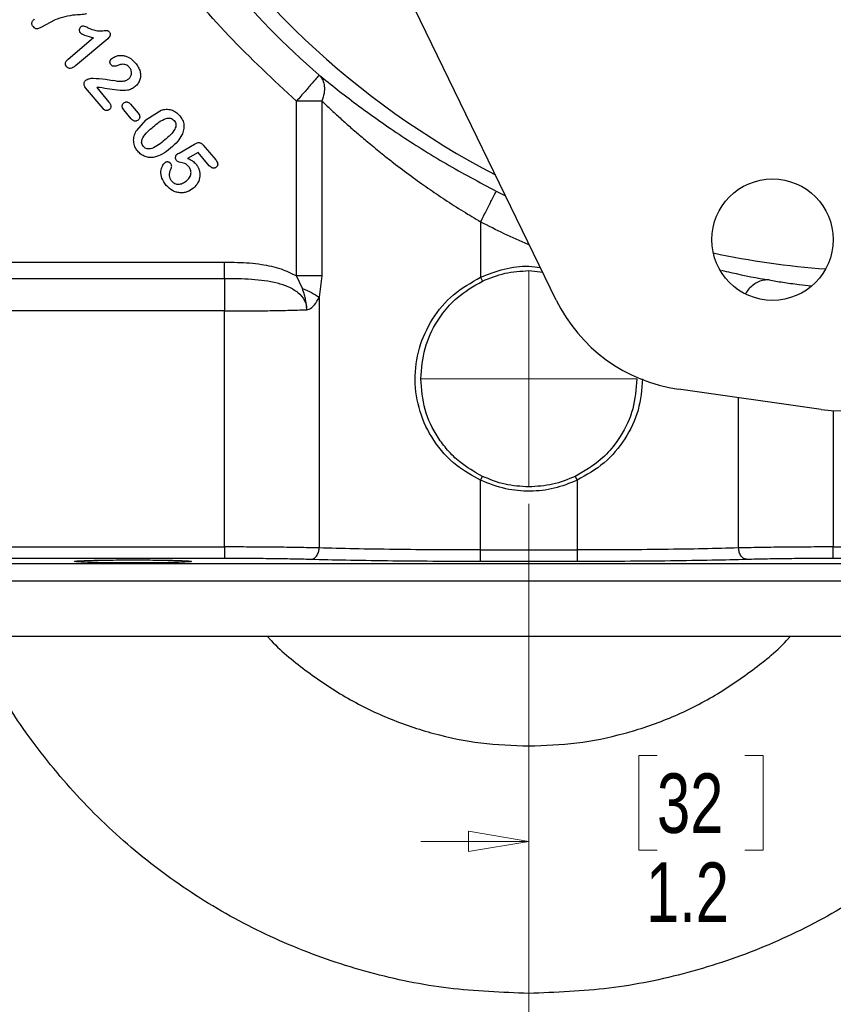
# Model space of a CAD drawing. Header units: inches. Extents: x 0.6 to 16.3, y 0.2 to 11.5.
# Tile 11 of 16: x 10.6 to 12.5, y 4 to 6.3. Entities that reach past the tile are written whole.
import ezdxf

# ---------------------------------------------------------------- set-up
doc = ezdxf.new("R2010")
doc.units = ezdxf.units.IN
doc.header["$MEASUREMENT"] = 0
doc.linetypes.add('CENTERX2', pattern=[0.8, 0.5, -0.1, 0.1, -0.1])
doc.styles.add('SLDTEXTSTYLE0', font='TXT', dxfattribs={"width": 0.75})
doc.dimstyles.new('SLDDIMSTYLE1', dxfattribs={"dimtxt": 0.137795, "dimasz": 0.14, "dimexe": 0, "dimexo": 0.0625, "dimgap": 0.034449, "dimtad": 0, "dimdec": 1, "dimlfac": 1.5, "dimrnd": 1e-09, "dimzin": 12, "dimdsep": 46, "dimtxsty": 'SLDTEXTSTYLE0', "dimblk1": 'CLOSED', "dimblk2": 'CLOSED', "dimsah": 1, "dimcen": 0.09, "dimadec": 0, "dimazin": 3, "dimtfac": 1, "dimtdec": 1, "dimtofl": 0, "dimtmove": 0, "dimatfit": 3, "dimldrblk": 'CLOSED', "dimfxl": 0, "dimfrac": 2, "dimtolj": 1, "dimtzin": 12, "dimarcsym": 0})
doc.dimstyles.new('SLDDIMSTYLE2', dxfattribs={"dimtxt": 0.137795, "dimasz": 0.14, "dimexe": 0, "dimexo": 0.0625, "dimgap": 0.034449, "dimtad": 0, "dimdec": 1, "dimlfac": 1.5, "dimrnd": 1e-09, "dimzin": 12, "dimdsep": 46, "dimtxsty": 'SLDTEXTSTYLE0', "dimblk1": 'CLOSED', "dimblk2": 'CLOSED', "dimsah": 1, "dimcen": 0.09, "dimadec": 0, "dimazin": 3, "dimtfac": 1, "dimtdec": 1, "dimtmove": 0, "dimatfit": 0, "dimldrblk": 'CLOSED', "dimfxl": 0, "dimfrac": 2, "dimtolj": 1, "dimtzin": 12, "dimarcsym": 0})

# ---------------------------------------------------------------- blocks, each defined once
blk = doc.blocks.new('_Closed')
at = {"color": 0, "linetype": 'ByBlock', "lineweight": -2}
for p, q in [((-1, 0.166667), (0, 0)), ((-1, 0.166667), (-1, -0.166667)), ((0, 0), (-1, -0.166667)), ((0, 0), (-1, 0))]:
    blk.add_line(p, q, dxfattribs=at)
blk = doc.blocks.new('_D_5')
at = {"color": 7, "linetype": 'Continuous', "lineweight": 0}
for p, q in [((12.6536, 7.2184), (12.6536, 4.3264)), ((11.8203, 5.1473), (11.8203, 4.3264)), ((12.1171, 4.5642), (12.0751, 4.5642)), ((12.0751, 4.5642), (12.0751, 4.3455)), ((12.3207, 4.5642), (12.3627, 4.5642)), ((12.3627, 4.5642), (12.3627, 4.3455)), ((11.8203, 4.3658), (11.5703, 4.3658)), ((12.6536, 4.3658), (12.9036, 4.3658)), ((12.0751, 4.3455), (12.1171, 4.3455)), ((12.3627, 4.3455), (12.3207, 4.3455))]:
    blk.add_line(p, q, dxfattribs=at)
at = {"color": 7, "linetype": 'Continuous', "lineweight": 18, "xscale": 0.14, "yscale": 0.14}
for p, rotation in [((11.8203, 4.3658), 359.9999997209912), ((12.6536, 4.3658), 179.9999997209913)]:
    blk.add_blockref('_Closed', p, dxfattribs=dict(at, rotation=rotation))
at = {"color": 7, "linetype": 'Continuous', "lineweight": 18, "char_height": 0.1378, "attachment_point": 1, "rotation": 360, "style": 'SLDTEXTSTYLE0'}
for s, insert in [('32', (12.1171, 4.5231)), ('1.2', (12.0916, 4.3169))]:
    blk.add_mtext(s, dxfattribs=dict(at, insert=insert))
blk = doc.blocks.new('_D_7')
at = {"color": 7, "linetype": 'Continuous', "lineweight": 0}
for p, q in [((14.707, 6.9739), (14.707, 3.1975)), ((11.8203, 5.1473), (11.8203, 3.1975)), ((12.6694, 3.4354), (12.6274, 3.4354)), ((12.6274, 3.4354), (12.6274, 3.2166)), ((12.9748, 3.4354), (13.0168, 3.4354)), ((13.0168, 3.4354), (13.0168, 3.2166)), ((11.8203, 3.2369), (12.5065, 3.2369)), ((12.6274, 3.2166), (12.6694, 3.2166)), ((13.0168, 3.2166), (12.9748, 3.2166)), ((14.707, 3.2369), (13.1376, 3.2369))]:
    blk.add_line(p, q, dxfattribs=at)
at = {"color": 7, "linetype": 'Continuous', "lineweight": 18, "xscale": 0.14, "yscale": 0.14, "rotation": 180.0000000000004}
blk.add_blockref('_Closed', (11.8203, 3.2369), dxfattribs=at)
at = {"color": 7, "linetype": 'Continuous', "lineweight": 18, "xscale": 0.14, "yscale": 0.14}
blk.add_blockref('_Closed', (14.707, 3.2369), dxfattribs=at)
at = {"color": 7, "linetype": 'Continuous', "lineweight": 18, "char_height": 0.1378, "attachment_point": 1, "style": 'SLDTEXTSTYLE0'}
for s, insert in [('110', (12.6694, 3.3942)), ('4.3', (12.6948, 3.1881))]:
    blk.add_mtext(s, dxfattribs=dict(at, insert=insert))
blk = doc.blocks.new('_D_8')
at = {"color": 7, "linetype": 'Continuous', "lineweight": 0}
for p, q in [((9.6014, 6.071), (9.6014, 3.1975)), ((11.8203, 5.1473), (11.8203, 3.1975)), ((10.4744, 3.4354), (10.4324, 3.4354)), ((10.4324, 3.4354), (10.4324, 3.2166)), ((10.678, 3.4354), (10.72, 3.4354)), ((10.72, 3.4354), (10.72, 3.2166)), ((9.6014, 3.2369), (10.3116, 3.2369)), ((10.4324, 3.2166), (10.4744, 3.2166)), ((10.72, 3.2166), (10.678, 3.2166)), ((11.8203, 3.2369), (10.8408, 3.2369))]:
    blk.add_line(p, q, dxfattribs=at)
at = {"color": 7, "linetype": 'Continuous', "lineweight": 18, "xscale": 0.14, "yscale": 0.14}
for p, rotation in [((9.6014, 3.2369), 179.9999997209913), ((11.8203, 3.2369), 359.9999997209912)]:
    blk.add_blockref('_Closed', p, dxfattribs=dict(at, rotation=rotation))
at = {"color": 7, "linetype": 'Continuous', "lineweight": 18, "char_height": 0.1378, "attachment_point": 1, "rotation": 360, "style": 'SLDTEXTSTYLE0'}
for s, insert in [('85', (10.4744, 3.3942)), ('3.3', (10.4489, 3.1881))]:
    blk.add_mtext(s, dxfattribs=dict(at, insert=insert))
blk = doc.blocks.new('_D_9')
at = {"color": 7, "linetype": 'Continuous', "lineweight": 0}
for p, q in [((11.8203, 5.1473), (11.8203, 3.6381)), ((9.737, 4.8009), (9.737, 3.6381)), ((10.9512, 3.876), (10.9092, 3.876)), ((10.9092, 3.876), (10.9092, 3.6572)), ((11.1548, 3.876), (11.1968, 3.876)), ((11.1968, 3.876), (11.1968, 3.6572)), ((9.737, 3.6775), (10.7883, 3.6775)), ((11.8203, 3.6775), (11.3176, 3.6775)), ((10.9092, 3.6572), (10.9512, 3.6572)), ((11.1968, 3.6572), (11.1548, 3.6572))]:
    blk.add_line(p, q, dxfattribs=at)
at = {"color": 7, "linetype": 'Continuous', "lineweight": 18, "xscale": 0.14, "yscale": 0.14, "rotation": 180.0000000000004}
blk.add_blockref('_Closed', (9.737, 3.6775), dxfattribs=at)
at = {"color": 7, "linetype": 'Continuous', "lineweight": 18, "xscale": 0.14, "yscale": 0.14}
blk.add_blockref('_Closed', (11.8203, 3.6775), dxfattribs=at)
at = {"color": 7, "linetype": 'Continuous', "lineweight": 18, "char_height": 0.1378, "attachment_point": 1, "style": 'SLDTEXTSTYLE0'}
for s, insert in [('79', (10.9512, 3.8348)), ('3.1', (10.9257, 3.6287))]:
    blk.add_mtext(s, dxfattribs=dict(at, insert=insert))
blk = doc.blocks.new('_D_10')
at = {"color": 7, "linetype": 'Continuous', "lineweight": 0}
for p, q in [((11.8203, 5.1473), (11.8203, 3.6381)), ((13.9036, 4.8009), (13.9036, 3.6381)), ((13.4223, 3.876), (13.3804, 3.876)), ((13.3804, 3.876), (13.3804, 3.6572)), ((13.626, 3.876), (13.668, 3.876)), ((13.668, 3.876), (13.668, 3.6572)), ((11.8203, 3.6775), (13.2595, 3.6775)), ((13.9036, 3.6775), (13.7888, 3.6775)), ((13.3804, 3.6572), (13.4223, 3.6572)), ((13.668, 3.6572), (13.626, 3.6572))]:
    blk.add_line(p, q, dxfattribs=at)
at = {"color": 7, "linetype": 'Continuous', "lineweight": 18, "xscale": 0.14, "yscale": 0.14, "rotation": 180.0000000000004}
blk.add_blockref('_Closed', (11.8203, 3.6775), dxfattribs=at)
at = {"color": 7, "linetype": 'Continuous', "lineweight": 18, "xscale": 0.14, "yscale": 0.14}
blk.add_blockref('_Closed', (13.9036, 3.6775), dxfattribs=at)
at = {"color": 7, "linetype": 'Continuous', "lineweight": 18, "char_height": 0.1378, "attachment_point": 1, "style": 'SLDTEXTSTYLE0'}
for s, insert in [('79', (13.4223, 3.8348)), ('3.1', (13.3969, 3.6287))]:
    blk.add_mtext(s, dxfattribs=dict(at, insert=insert))

msp = doc.modelspace()

# ---------------------------------------------------------------- linework, layer by layer
at = {"color": 7, "linetype": 'Continuous', "lineweight": 25}
for p, q in [((11.8837, 5.6192), (11.2297, 6.9644)), ((10.6926, 6.2517), (10.7224, 6.2681)), ((10.7531, 6.1771), (10.8123, 6.2268)), ((10.845, 6.2241), (10.7705, 6.1616)), ((10.8341, 6.0625), (10.7939, 6.1104)), ((10.8263, 6.1116), (10.8194, 6.1113)), ((10.8194, 6.1113), (10.8478, 6.0773)), ((10.898, 6.0726), (10.9152, 6.052)), ((11.3411, 6.0797), (11.2823, 6.0797)), ((11.2823, 5.675), (11.2823, 6.0797)), ((11.3411, 6.0797), (11.3411, 5.675)), ((10.8996, 6.0389), (10.8823, 6.0594)), ((10.9336, 6.0367), (10.9685, 6.0586)), ((10.9336, 6.0367), (10.9108, 6.0108)), ((11.0103, 5.9596), (11.0461, 5.9803)), ((11.0664, 5.9778), (11.0952, 5.9435)), ((11.0543, 5.9612), (11.0301, 5.9471)), ((11.0802, 5.9303), (11.0543, 5.9612)), ((11.7085, 5.8001), (11.7085, 5.6721)), ((10.4456, 5.7071), (11.1153, 5.707)), ((11.8203, 5.6873), (11.8523, 5.6837)), ((10.4345, 5.6693), (11.1153, 5.6693)), ((11.2957, 5.6461), (11.2823, 5.675)), ((11.3411, 5.675), (11.3346, 5.6256)), ((11.7085, 5.6721), (11.7128, 5.663)), ((11.3346, 5.6256), (11.3346, 5.0451)), ((11.1153, 5.5939), (10.3091, 5.5939)), ((11.1153, 5.0475), (11.1153, 5.5939)), ((12.4972, 5.366), (12.167, 5.4128)), ((11.7085, 5.2018), (11.7128, 5.2109)), ((11.7085, 5.0405), (11.7085, 5.2018)), ((11.9278, 5.2109), (11.9321, 5.2018)), ((11.9321, 5.2018), (11.9321, 5.0405)), ((10.3091, 5.0475), (11.1153, 5.0475)), ((11.7085, 5.0405), (11.9321, 5.0405)), ((12.5254, 5.0475), (13.3315, 5.0475)), ((11.1153, 5.0208), (10.3091, 5.0208)), ((13.3315, 5.0208), (12.5254, 5.0208)), ((13.0276, 5.0084), (10.613, 5.0084)), ((11.9321, 5.0138), (11.7085, 5.0138)), ((13.0276, 4.9684), (10.613, 4.9684)), ((13.0276, 4.8403), (10.613, 4.8403))]:
    msp.add_line(p, q, dxfattribs=at)
at = {"color": 8, "linetype": 'Continuous', "lineweight": 25}
for p, q in [((11.7448, 5.8713), (11.7664, 5.8605)), ((12.306, 5.0451), (12.306, 5.3931)), ((12.5254, 5.3631), (12.5254, 5.0475))]:
    msp.add_line(p, q, dxfattribs=at)
at = {"color": 7, "linetype": 'CENTERX2', "lineweight": 18}
for p, q in [((11.8203, 5.6873), (11.8203, 5.1867)), ((11.57, 5.437), (12.0779, 5.437))]:
    msp.add_line(p, q, dxfattribs=at)
at = {"color": 7, "linetype": 'Continuous', "lineweight": 25}
msp.add_circle((12.3845, 5.759), 0.1406, dxfattribs=at)
at = {"color": 8, "linetype": 'Continuous', "lineweight": 25}
for start, end in [(180, 242.4761), (258.1025, 265.7546)]:
    msp.add_arc((12.6536, 7.6567), 1.9709, start, end, dxfattribs=at)
at = {"color": 7, "linetype": 'Continuous', "lineweight": 25}
for centre, radius, start, end in [((12.6536, 7.6567), 2.0099, 211.0232, 228.9899), ((12.2195, 5.7824), 0.3733, 205.9285, 261.9285), ((12.5496, 5.7356), 0.3733, 261.9285, 317.9285)]:
    msp.add_arc(centre, radius, start, end, dxfattribs=at)
for points, knots in [([(11.2823, 6.0797), (11.2289, 6.1292), (11.122, 6.2281), (10.9811, 6.396), (10.9022, 6.5184), (10.8627, 6.5796)], [0, 0, 0, 0, 0.333252, 0.666738, 1, 1, 1, 1]), ([(10.672, 6.2523), (10.6715, 6.253), (10.6705, 6.2543), (10.6696, 6.2565), (10.6692, 6.2588), (10.6693, 6.2611), (10.67, 6.2635), (10.6719, 6.2668), (10.674, 6.2688), (10.6756, 6.2702)], [0, 0, 0, 0, 0.120571, 0.232711, 0.341886, 0.453994, 0.572385, 0.69996, 1, 1, 1, 1]), ([(10.7959, 6.2828), (10.7953, 6.2824), (10.7941, 6.2816), (10.7908, 6.2805), (10.7826, 6.2796), (10.7588, 6.2796), (10.738, 6.273), (10.7224, 6.2681)], [0, 0, 0, 0, 0.025659, 0.05678, 0.138701, 0.354443, 1, 1, 1, 1]), ([(10.672, 6.2523), (10.6731, 6.2512), (10.6749, 6.2494), (10.6778, 6.2482), (10.6812, 6.2475), (10.6864, 6.2485), (10.6903, 6.2505), (10.6926, 6.2517)], [0, 0, 0, 0, 0.218041, 0.319234, 0.420849, 0.663266, 1, 1, 1, 1]), ([(10.7823, 6.2514), (10.7815, 6.2505), (10.7798, 6.2488), (10.7788, 6.2451), (10.779, 6.242), (10.7798, 6.2398), (10.7805, 6.2389), (10.7809, 6.2384)], [0, 0, 0, 0, 0.248606, 0.506925, 0.759969, 0.879047, 1, 1, 1, 1]), ([(10.7992, 6.2495), (10.7958, 6.2512), (10.792, 6.2531), (10.7873, 6.2537), (10.7856, 6.2534), (10.7839, 6.2526), (10.7828, 6.2518), (10.7823, 6.2514)], [0, 0, 0, 0, 0.603787, 0.695522, 0.788261, 0.888104, 1, 1, 1, 1]), ([(10.7992, 6.2495), (10.8052, 6.247), (10.8163, 6.2425), (10.8306, 6.2426), (10.8393, 6.2431), (10.8431, 6.2435), (10.8451, 6.2431), (10.8468, 6.2421), (10.8479, 6.2409), (10.8486, 6.2401)], [0, 0, 0, 0, 0.375055, 0.689236, 0.818786, 0.88777, 0.909177, 0.934246, 1, 1, 1, 1]), ([(10.7809, 6.2384), (10.7821, 6.2374), (10.7852, 6.2349), (10.7958, 6.2308), (10.8052, 6.2285), (10.8123, 6.2268)], [0, 0, 0, 0, 0.14007, 0.350332, 1, 1, 1, 1]), ([(10.8486, 6.2401), (10.8491, 6.2395), (10.8499, 6.2384), (10.8507, 6.2364), (10.8509, 6.2344), (10.8506, 6.2315), (10.8488, 6.2277), (10.8463, 6.2254), (10.845, 6.2241)], [0, 0, 0, 0, 0.119057, 0.229889, 0.338651, 0.451833, 0.70269, 1, 1, 1, 1]), ([(10.8544, 6.1784), (10.8579, 6.1806), (10.8655, 6.1853), (10.8773, 6.1863), (10.887, 6.1842), (10.8978, 6.1796), (10.9042, 6.173), (10.9088, 6.1684)], [0, 0, 0, 0, 0.203632, 0.431723, 0.5548, 0.688327, 1, 1, 1, 1]), ([(10.7499, 6.1595), (10.749, 6.1608), (10.7476, 6.1627), (10.7471, 6.1658), (10.7471, 6.1681), (10.7478, 6.1705), (10.7495, 6.1738), (10.7516, 6.1757), (10.7531, 6.1771)], [0, 0, 0, 0, 0.235857, 0.346508, 0.45923, 0.577207, 0.70355, 1, 1, 1, 1]), ([(10.7705, 6.1616), (10.7685, 6.16), (10.765, 6.1573), (10.7599, 6.1554), (10.7563, 6.1555), (10.7539, 6.1562), (10.7517, 6.1575), (10.7505, 6.1588), (10.7499, 6.1595)], [0, 0, 0, 0, 0.321406, 0.568105, 0.674214, 0.776818, 0.883217, 1, 1, 1, 1]), ([(10.8526, 6.1641), (10.8519, 6.1652), (10.8507, 6.1668), (10.8502, 6.1693), (10.8502, 6.1713), (10.8506, 6.1732), (10.8517, 6.1758), (10.8533, 6.1773), (10.8544, 6.1784)], [0, 0, 0, 0, 0.2444, 0.360851, 0.479806, 0.601841, 0.725809, 1, 1, 1, 1]), ([(10.8766, 6.1649), (10.876, 6.1648), (10.8744, 6.1645), (10.8703, 6.163), (10.8657, 6.1612), (10.8609, 6.1603), (10.8577, 6.1604), (10.8549, 6.1617), (10.8534, 6.1632), (10.8526, 6.1641)], [0, 0, 0, 0, 0.069112, 0.187071, 0.505506, 0.64706, 0.753468, 0.869063, 1, 1, 1, 1]), ([(10.8953, 6.1578), (10.894, 6.1591), (10.8917, 6.1616), (10.8871, 6.164), (10.8819, 6.1652), (10.8784, 6.165), (10.8766, 6.1649)], [0, 0, 0, 0, 0.256109, 0.49324, 0.736878, 1, 1, 1, 1]), ([(10.8933, 6.1309), (10.8943, 6.1318), (10.8962, 6.1335), (10.8982, 6.1367), (10.8996, 6.1402), (10.9004, 6.1451), (10.8996, 6.1515), (10.8967, 6.1557), (10.8953, 6.1578)], [0, 0, 0, 0, 0.130997, 0.255871, 0.379982, 0.502839, 0.747494, 1, 1, 1, 1]), ([(10.9088, 6.1684), (10.9113, 6.1653), (10.916, 6.1593), (10.9187, 6.1522), (10.9199, 6.1488)], [0, 0, 0, 0, 0.532388, 1, 1, 1, 1]), ([(10.7943, 6.1283), (10.7953, 6.129), (10.7976, 6.1305), (10.8034, 6.1324), (10.8081, 6.1328), (10.8113, 6.1331)], [0, 0, 0, 0, 0.201265, 0.472344, 1, 1, 1, 1]), ([(10.8113, 6.1331), (10.8208, 6.1324), (10.836, 6.1313), (10.851, 6.1285), (10.8566, 6.1275)], [0, 0, 0, 0, 0.626476, 1, 1, 1, 1]), ([(10.9199, 6.1488), (10.9205, 6.1457), (10.9217, 6.1392), (10.9199, 6.1295), (10.9157, 6.1204), (10.911, 6.1157), (10.9087, 6.1133)], [0, 0, 0, 0, 0.245925, 0.494906, 0.747887, 1, 1, 1, 1]), ([(11.3348, 6.14), (11.3625, 6.1178), (11.4179, 6.0735), (11.5179, 6.003), (11.6268, 5.934), (11.7055, 5.8922), (11.7448, 5.8713)], [0, 0, 0, 0, 0.251561, 0.502133, 0.751208, 1, 1, 1, 1]), ([(11.3348, 6.14), (11.3378, 6.1364), (11.3436, 6.1294), (11.347, 6.1145), (11.3468, 6.0979), (11.343, 6.0858), (11.3411, 6.0797)], [0, 0, 0, 0, 0.262476, 0.500005, 0.749927, 1, 1, 1, 1]), ([(10.7939, 6.1104), (10.7927, 6.112), (10.7911, 6.1142), (10.7902, 6.1178), (10.7901, 6.121), (10.791, 6.1241), (10.7926, 6.1267), (10.7937, 6.1278), (10.7943, 6.1283)], [0, 0, 0, 0, 0.288123, 0.415836, 0.539924, 0.773776, 0.885621, 1, 1, 1, 1]), ([(10.9087, 6.1133), (10.9059, 6.1113), (10.9005, 6.1074), (10.8883, 6.104), (10.8632, 6.1044), (10.8419, 6.1085), (10.8263, 6.1116)], [0, 0, 0, 0, 0.119289, 0.236007, 0.438625, 1, 1, 1, 1]), ([(10.8933, 6.1309), (10.8911, 6.1294), (10.8865, 6.1263), (10.8737, 6.1239), (10.8637, 6.126), (10.8566, 6.1275)], [0, 0, 0, 0, 0.204435, 0.433511, 1, 1, 1, 1]), ([(10.8478, 6.0773), (10.849, 6.0757), (10.8508, 6.0735), (10.852, 6.0701), (10.8524, 6.0678), (10.8522, 6.0657), (10.8516, 6.0637), (10.8505, 6.0618), (10.8494, 6.0608), (10.8489, 6.0603)], [0, 0, 0, 0, 0.308953, 0.438717, 0.55715, 0.667961, 0.774539, 0.883221, 1, 1, 1, 1]), ([(10.8823, 6.0594), (10.8812, 6.0609), (10.8797, 6.063), (10.8787, 6.0662), (10.8785, 6.0683), (10.8788, 6.0704), (10.8795, 6.0724), (10.8806, 6.0741), (10.8816, 6.0751), (10.8821, 6.0756)], [0, 0, 0, 0, 0.298607, 0.425929, 0.544881, 0.659208, 0.769597, 0.881459, 1, 1, 1, 1]), ([(10.8821, 6.0756), (10.8833, 6.0764), (10.885, 6.0776), (10.8878, 6.0781), (10.8898, 6.078), (10.892, 6.0774), (10.8949, 6.0759), (10.8967, 6.0739), (10.898, 6.0726)], [0, 0, 0, 0, 0.230096, 0.339105, 0.450747, 0.569198, 0.697012, 1, 1, 1, 1]), ([(11.3411, 6.0797), (11.3477, 6.0734), (11.3613, 6.0607), (11.3828, 6.0409), (11.405, 6.0211), (11.4284, 6.0008), (11.4546, 5.9788), (11.481, 5.9572), (11.5126, 5.9324), (11.5465, 5.9069), (11.5864, 5.8784), (11.6264, 5.8512), (11.6671, 5.825), (11.695, 5.8082), (11.7085, 5.8001)], [0, 0, 0, 0, 0.068969, 0.1407, 0.211169, 0.278022, 0.352867, 0.439801, 0.50077, 0.610344, 0.707195, 0.803931, 0.905203, 1, 1, 1, 1]), ([(10.8489, 6.0603), (10.8478, 6.0596), (10.8456, 6.0581), (10.8423, 6.0578), (10.8396, 6.0583), (10.8369, 6.0596), (10.8352, 6.0613), (10.8341, 6.0625)], [0, 0, 0, 0, 0.231852, 0.458895, 0.579687, 0.706406, 1, 1, 1, 1]), ([(10.9152, 6.052), (10.9164, 6.0505), (10.918, 6.0484), (10.919, 6.0452), (10.9192, 6.043), (10.9189, 6.041), (10.9179, 6.0384), (10.9164, 6.0369), (10.9154, 6.0359)], [0, 0, 0, 0, 0.304749, 0.432165, 0.549551, 0.662105, 0.771473, 1, 1, 1, 1]), ([(10.9685, 6.0586), (10.9725, 6.0596), (10.9803, 6.0616), (10.9923, 6.06), (11.0032, 6.0549), (11.0088, 6.0491), (11.0117, 6.0461)], [0, 0, 0, 0, 0.2597171, 0.4999366, 0.7403803, 1, 1, 1, 1]), ([(11.0117, 6.0461), (11.0141, 6.0428), (11.0188, 6.0363), (11.0219, 6.0248), (11.0214, 6.0128), (11.0184, 6.0053), (11.0168, 6.0014)], [0, 0, 0, 0, 0.2567364, 0.4972172, 0.7371673, 1, 1, 1, 1]), ([(10.9154, 6.0359), (10.9143, 6.0351), (10.9126, 6.0339), (10.9098, 6.0334), (10.9078, 6.0334), (10.9057, 6.034), (10.9027, 6.0355), (10.9009, 6.0375), (10.8996, 6.0389)], [0, 0, 0, 0, 0.229656, 0.338087, 0.448765, 0.566361, 0.694142, 1, 1, 1, 1]), ([(10.9275, 5.9748), (10.9265, 5.9763), (10.9245, 5.979), (10.9233, 5.9841), (10.924, 5.9894), (10.9302, 6.0037), (10.9411, 6.0127), (10.9505, 6.0204)], [0, 0, 0, 0, 0.093536, 0.179917, 0.267925, 0.37143, 1, 1, 1, 1]), ([(10.9505, 6.0204), (10.9597, 6.0282), (10.9703, 6.0371), (10.9852, 6.0409), (10.9904, 6.0406), (10.9951, 6.0385), (10.9975, 6.0361), (10.9987, 6.0348)], [0, 0, 0, 0, 0.63083, 0.73104, 0.81979, 0.90618, 1, 1, 1, 1]), ([(10.9987, 6.0348), (10.9998, 6.0333), (11.0018, 6.0305), (11.0031, 6.0255), (11.0026, 6.0202), (10.9967, 6.0062), (10.9861, 5.9974), (10.977, 5.9899)], [0, 0, 0, 0, 0.098348, 0.187361, 0.275453, 0.378887, 1, 1, 1, 1]), ([(10.9145, 5.9636), (10.9121, 5.967), (10.9073, 5.9738), (10.9046, 5.9861), (10.9054, 5.999), (10.909, 6.0068), (10.9108, 6.0108)], [0, 0, 0, 0, 0.246064, 0.489301, 0.738361, 1, 1, 1, 1]), ([(11.0168, 6.0014), (11.0138, 5.9964), (11.0067, 5.9848), (10.9965, 5.976), (10.9907, 5.971)], [0, 0, 0, 0, 0.435339, 1, 1, 1, 1]), ([(10.977, 5.9899), (10.9677, 5.9819), (10.9569, 5.9726), (10.9416, 5.9688), (10.9362, 5.969), (10.9313, 5.971), (10.9288, 5.9735), (10.9275, 5.9748)], [0, 0, 0, 0, 0.6244147, 0.7285046, 0.8170152, 0.9042288, 1, 1, 1, 1]), ([(11.0461, 5.9803), (11.048, 5.9814), (11.0514, 5.9832), (11.0562, 5.9841), (11.0595, 5.9833), (11.0629, 5.9816), (11.0649, 5.9794), (11.0664, 5.9778)], [0, 0, 0, 0, 0.286749, 0.508816, 0.611937, 0.724866, 1, 1, 1, 1]), ([(10.9532, 5.9499), (10.9495, 5.9495), (10.9423, 5.9487), (10.9316, 5.9511), (10.9219, 5.9559), (10.917, 5.961), (10.9145, 5.9636)], [0, 0, 0, 0, 0.257915, 0.504703, 0.749188, 1, 1, 1, 1]), ([(10.9907, 5.971), (10.9844, 5.9658), (10.9732, 5.9564), (10.9593, 5.9519), (10.9532, 5.9499)], [0, 0, 0, 0, 0.555597, 1, 1, 1, 1]), ([(11.0046, 5.9421), (11.0039, 5.9433), (11.0023, 5.9455), (11.002, 5.9497), (11.0026, 5.953), (11.004, 5.9553), (11.0049, 5.9562), (11.0053, 5.9566)], [0, 0, 0, 0, 0.251395, 0.511018, 0.765182, 0.882348, 1, 1, 1, 1]), ([(11.0053, 5.9566), (11.0054, 5.9566), (11.0055, 5.9568), (11.006, 5.9571), (11.0076, 5.9581), (11.0091, 5.9589), (11.0103, 5.9596)], [0, 0, 0, 0, 0.0364494, 0.0981508, 0.2974684, 1, 1, 1, 1]), ([(10.9805, 5.8847), (10.9765, 5.8901), (10.9694, 5.8998), (10.9673, 5.9163), (10.9704, 5.9272), (10.974, 5.9337), (10.9763, 5.9359), (10.9773, 5.9369)], [0, 0, 0, 0, 0.343875, 0.616636, 0.835207, 0.924357, 1, 1, 1, 1]), ([(10.9907, 5.9355), (10.9902, 5.936), (10.9894, 5.9369), (10.9877, 5.938), (10.9859, 5.9386), (10.9834, 5.939), (10.9809, 5.9388), (10.9787, 5.9379), (10.9778, 5.9373), (10.9773, 5.9369)], [0, 0, 0, 0, 0.133816, 0.261849, 0.389658, 0.522829, 0.771331, 0.885998, 1, 1, 1, 1]), ([(10.9912, 5.922), (10.9918, 5.9233), (10.9928, 5.9256), (10.9933, 5.9293), (10.9927, 5.9327), (10.9914, 5.9345), (10.9907, 5.9355)], [0, 0, 0, 0, 0.286556, 0.532691, 0.760333, 1, 1, 1, 1]), ([(11.0329, 5.9278), (11.031, 5.9301), (11.0276, 5.934), (11.0182, 5.9369), (11.0098, 5.9376), (11.0054, 5.9414), (11.0046, 5.9421)], [0, 0, 0, 0, 0.266647, 0.467576, 0.900531, 1, 1, 1, 1]), ([(11.0272, 5.895), (11.0298, 5.8976), (11.0337, 5.9012), (11.0367, 5.9074), (11.0379, 5.9119), (11.038, 5.9163), (11.037, 5.9219), (11.0345, 5.9254), (11.0329, 5.9278)], [0, 0, 0, 0, 0.291295, 0.421394, 0.547357, 0.659724, 0.772734, 1, 1, 1, 1]), ([(11.0301, 5.9471), (11.034, 5.9454), (11.0412, 5.9423), (11.0467, 5.9368), (11.0493, 5.9343)], [0, 0, 0, 0, 0.537416, 1, 1, 1, 1]), ([(11.0493, 5.9343), (11.0509, 5.9321), (11.0541, 5.928), (11.058, 5.9184), (11.0593, 5.9056), (11.0549, 5.8901), (11.0475, 5.8824), (11.0437, 5.8785)], [0, 0, 0, 0, 0.127539, 0.251273, 0.49315, 0.739188, 1, 1, 1, 1]), ([(11.096, 5.9268), (11.0954, 5.9264), (11.0943, 5.9256), (11.0924, 5.9248), (11.0904, 5.9245), (11.0884, 5.9247), (11.0863, 5.9253), (11.0833, 5.927), (11.0815, 5.9289), (11.0802, 5.9303)], [0, 0, 0, 0, 0.116907, 0.226286, 0.33378, 0.44532, 0.565, 0.694533, 1, 1, 1, 1]), ([(11.0952, 5.9435), (11.0964, 5.9419), (11.0981, 5.9398), (11.0993, 5.9365), (11.0997, 5.9343), (11.0996, 5.9322), (11.0989, 5.9302), (11.0977, 5.9284), (11.0966, 5.9274), (11.096, 5.9268)], [0, 0, 0, 0, 0.3071552, 0.4341218, 0.548249, 0.6551822, 0.7617167, 0.87472, 1, 1, 1, 1]), ([(10.9931, 5.8948), (10.9918, 5.8967), (10.9891, 5.9005), (10.9877, 5.9075), (10.9883, 5.9149), (10.9902, 5.9196), (10.9912, 5.922)], [0, 0, 0, 0, 0.239097, 0.477494, 0.727816, 1, 1, 1, 1]), ([(11.0437, 5.8785), (11.0388, 5.8751), (11.0316, 5.8701), (11.0202, 5.8675), (11.0116, 5.8673), (11.0031, 5.869), (10.9917, 5.8735), (10.985, 5.8802), (10.9805, 5.8847)], [0, 0, 0, 0, 0.246406, 0.368125, 0.486437, 0.607332, 0.733168, 1, 1, 1, 1]), ([(10.9931, 5.8948), (10.9942, 5.8937), (10.9963, 5.8914), (11.0002, 5.8891), (11.0045, 5.8877), (11.0107, 5.8872), (11.0189, 5.889), (11.0243, 5.893), (11.0272, 5.895)], [0, 0, 0, 0, 0.123115, 0.239853, 0.356369, 0.474551, 0.723055, 1, 1, 1, 1]), ([(11.1153, 5.707), (11.1253, 5.7069), (11.1446, 5.7067), (11.1732, 5.7053), (11.2071, 5.7013), (11.2448, 5.6938), (11.2705, 5.6809), (11.2823, 5.675)], [0, 0, 0, 0, 0.174549, 0.337405, 0.499561, 0.770755, 1, 1, 1, 1]), ([(11.7085, 5.6721), (11.7265, 5.6791), (11.7623, 5.6931), (11.8103, 5.6995), (11.8382, 5.6956), (11.8472, 5.6943)], [0, 0, 0, 0, 0.405354, 0.809988, 1, 1, 1, 1]), ([(11.1153, 5.6693), (11.1363, 5.6692), (11.1774, 5.6688), (11.2273, 5.6627), (11.2631, 5.6512), (11.2855, 5.6382), (11.2992, 5.6225), (11.3051, 5.6079), (11.3056, 5.6003), (11.3059, 5.5966)], [0, 0, 0, 0, 0.283626, 0.55181, 0.675782, 0.791237, 0.898583, 0.949807, 1, 1, 1, 1]), ([(11.7085, 5.2018), (11.6894, 5.2125), (11.6472, 5.236), (11.5981, 5.2913), (11.5651, 5.3599), (11.5533, 5.4342), (11.5635, 5.5088), (11.5946, 5.5766), (11.6429, 5.6348), (11.6866, 5.6596), (11.7085, 5.6721)], [0, 0, 0, 0, 0.110482, 0.244407, 0.370029, 0.495469, 0.620683, 0.746398, 0.872841, 1, 1, 1, 1]), ([(11.57, 5.437), (11.5719, 5.4605), (11.5758, 5.5077), (11.5993, 5.5577), (11.626, 5.596), (11.6577, 5.6312), (11.6923, 5.6512), (11.7128, 5.663)], [0, 0, 0, 0, 0.249562, 0.499475, 0.577977, 0.75005, 1, 1, 1, 1]), ([(11.3059, 5.5966), (11.3059, 5.5966), (11.3059, 5.5965), (11.3059, 5.5965), (11.3059, 5.5965), (11.3059, 5.5965), (11.3059, 5.5965), (11.3059, 5.5965), (11.3059, 5.5965), (11.3059, 5.5965), (11.3059, 5.5965), (11.3059, 5.5973), (11.3059, 5.5982), (11.3058, 5.5994), (11.3058, 5.6016), (11.3053, 5.6087), (11.3038, 5.6188), (11.3006, 5.6324), (11.2975, 5.6409), (11.2957, 5.6461)], [0, 0, 0, 0, 0.001527, 0.001862, 0.00193, 0.001938, 0.001943, 0.001948, 0.001956, 0.002021, 0.00257, 0.004067, 0.0479, 0.051514, 0.075494, 0.174199, 0.468825, 0.675501, 1, 1, 1, 1]), ([(11.3059, 5.5966), (11.3077, 5.597), (11.3143, 5.5987), (11.3251, 5.608), (11.3312, 5.6194), (11.3346, 5.6256)], [0, 0, 0, 0, 0.1398893, 0.5282904, 1, 1, 1, 1]), ([(11.1153, 5.5939), (11.132, 5.5939), (11.1658, 5.594), (11.2155, 5.5945), (11.2636, 5.5954), (11.2917, 5.5962), (11.3059, 5.5966)], [0, 0, 0, 0, 0.241747, 0.48899, 0.741738, 1, 1, 1, 1]), ([(11.7128, 5.2109), (11.6946, 5.2212), (11.6648, 5.238), (11.6319, 5.2707), (11.6024, 5.3098), (11.576, 5.3649), (11.572, 5.4129), (11.57, 5.437)], [0, 0, 0, 0, 0.221517, 0.361188, 0.491422, 0.745521, 1, 1, 1, 1]), ([(12.0706, 5.437), (12.0687, 5.4134), (12.0648, 5.3662), (12.0413, 5.3162), (12.0147, 5.2779), (11.9829, 5.2427), (11.9483, 5.2227), (11.9278, 5.2109)], [0, 0, 0, 0, 0.249633, 0.499501, 0.577922, 0.750051, 1, 1, 1, 1]), ([(12.0836, 5.4366), (12.0816, 5.4122), (12.0774, 5.3631), (12.045, 5.2962), (11.9972, 5.2387), (11.9538, 5.2142), (11.9321, 5.2018)], [0, 0, 0, 0, 0.247376, 0.496815, 0.747692, 1, 1, 1, 1]), ([(11.9321, 5.2018), (11.9145, 5.1948), (11.8795, 5.1808), (11.823, 5.175), (11.7645, 5.1798), (11.7278, 5.1943), (11.7085, 5.2018)], [0, 0, 0, 0, 0.244462, 0.488763, 0.732552, 1, 1, 1, 1]), ([(11.3346, 5.0451), (11.3192, 5.0455), (11.2889, 5.0462), (11.2332, 5.0469), (11.1749, 5.0474), (11.1349, 5.0474), (11.1153, 5.0475)], [0, 0, 0, 0, 0.261982, 0.515974, 0.76198, 1, 1, 1, 1]), ([(11.3147, 5.0185), (11.3173, 5.0189), (11.3224, 5.0198), (11.329, 5.026), (11.3336, 5.0348), (11.3343, 5.0417), (11.3346, 5.0451)], [0, 0, 0, 0, 0.250433, 0.500128, 0.750069, 1, 1, 1, 1]), ([(11.7085, 5.0405), (11.675, 5.0405), (11.6068, 5.0407), (11.5074, 5.0416), (11.4126, 5.043), (11.3609, 5.0444), (11.3346, 5.0451)], [0, 0, 0, 0, 0.238014, 0.484016, 0.73801, 1, 1, 1, 1]), ([(12.306, 5.0451), (12.2797, 5.0444), (12.228, 5.043), (12.1332, 5.0416), (12.0338, 5.0407), (11.9656, 5.0405), (11.9321, 5.0405)], [0, 0, 0, 0, 0.261987, 0.51598, 0.761983, 1, 1, 1, 1]), ([(12.5254, 5.0475), (12.5057, 5.0474), (12.4657, 5.0474), (12.4074, 5.0469), (12.3517, 5.0462), (12.3214, 5.0455), (12.306, 5.0451)], [0, 0, 0, 0, 0.238022, 0.484027, 0.738019, 1, 1, 1, 1]), ([(12.3259, 5.0185), (12.3234, 5.0189), (12.3182, 5.0199), (12.3116, 5.026), (12.307, 5.0348), (12.3063, 5.0417), (12.306, 5.0451)], [0, 0, 0, 0, 0.2499312, 0.4998718, 0.7495673, 1, 1, 1, 1]), ([(10.768, 5.0139), (10.77, 5.0144), (10.7741, 5.0153), (10.8055, 5.0165), (10.8503, 5.0173), (10.8859, 5.0174), (10.9036, 5.0175)], [0, 0, 0, 0, 0.25004, 0.500056, 0.75004, 1, 1, 1, 1]), ([(10.9036, 5.0175), (10.9214, 5.0174), (10.957, 5.0173), (11.0018, 5.0165), (11.0332, 5.0153), (11.0373, 5.0144), (11.0393, 5.0139)], [0, 0, 0, 0, 0.24996, 0.499944, 0.74996, 1, 1, 1, 1]), ([(11.3147, 5.0185), (11.3014, 5.0188), (11.2747, 5.0195), (11.2253, 5.0202), (11.1716, 5.0207), (11.134, 5.0208), (11.1153, 5.0208)], [0, 0, 0, 0, 0.250021, 0.500026, 0.750017, 1, 1, 1, 1]), ([(11.7085, 5.0138), (11.6715, 5.0139), (11.5973, 5.014), (11.4912, 5.015), (11.3936, 5.0164), (11.341, 5.0178), (11.3147, 5.0185)], [0, 0, 0, 0, 0.249983, 0.499974, 0.749979, 1, 1, 1, 1]), ([(12.3259, 5.0185), (12.2996, 5.0178), (12.247, 5.0164), (12.1494, 5.015), (12.0434, 5.014), (11.9692, 5.0139), (11.9321, 5.0138)], [0, 0, 0, 0, 0.250021, 0.500026, 0.750017, 1, 1, 1, 1]), ([(12.5254, 5.0208), (12.5066, 5.0208), (12.469, 5.0207), (12.4153, 5.0202), (12.3659, 5.0195), (12.3393, 5.0188), (12.3259, 5.0185)], [0, 0, 0, 0, 0.249983, 0.499974, 0.749979, 1, 1, 1, 1]), ([(10.9036, 5.0104), (10.8859, 5.0104), (10.8503, 5.0106), (10.8055, 5.0114), (10.7741, 5.0126), (10.77, 5.0135), (10.768, 5.0139)], [0, 0, 0, 0, 0.24996, 0.499944, 0.74996, 1, 1, 1, 1]), ([(11.0393, 5.0139), (11.0373, 5.0135), (11.0332, 5.0126), (11.0018, 5.0114), (10.957, 5.0106), (10.9214, 5.0104), (10.9036, 5.0104)], [0, 0, 0, 0, 0.25004, 0.500056, 0.75004, 1, 1, 1, 1]), ([(11.8203, 4.0136), (11.7582, 4.016), (11.634, 4.0207), (11.4509, 4.0585), (11.2741, 4.1181), (11.1066, 4.2008), (10.9514, 4.3045), (10.8108, 4.4276), (10.6884, 4.5683), (10.5932, 4.7064), (10.549, 4.8015), (10.531, 4.8403)], [0, 0, 0, 0, 0.115092, 0.230184, 0.345276, 0.460368, 0.57546, 0.690552, 0.805644, 0.920736, 1, 1, 1, 1]), ([(11.215, 4.8403), (11.2163, 4.8387), (11.242, 4.8093), (11.3019, 4.7611), (11.3937, 4.6983), (11.494, 4.6491), (11.5996, 4.6134), (11.709, 4.5908), (11.7832, 4.588), (11.8203, 4.5866)], [0, 0, 0, 0, 0.0091037, 0.174253, 0.3394024, 0.5045518, 0.6697012, 0.8348506, 1, 1, 1, 1]), ([(11.8203, 4.5866), (11.8574, 4.588), (11.9316, 4.5908), (12.041, 4.6134), (12.1466, 4.6491), (12.2469, 4.6983), (12.3387, 4.7611), (12.3986, 4.8093), (12.4243, 4.8387), (12.4256, 4.8403)], [0, 0, 0, 0, 0.165149, 0.330299, 0.495448, 0.660598, 0.825747, 0.990896, 1, 1, 1, 1]), ([(13.1097, 4.8403), (13.0916, 4.8015), (13.0474, 4.7064), (12.9522, 4.5683), (12.8298, 4.4276), (12.6892, 4.3045), (12.534, 4.2008), (12.3665, 4.1181), (12.1897, 4.0585), (12.0066, 4.0207), (11.8824, 4.016), (11.8203, 4.0136)], [0, 0, 0, 0, 0.0792642, 0.1943562, 0.3094481, 0.4245401, 0.5396321, 0.6547241, 0.769816, 0.884908, 1, 1, 1, 1])]:
    msp.add_open_spline(points, degree=3, knots=knots, dxfattribs=at)
for points in [[(11.3348, 6.14), (11.3338, 6.1389), (11.3318, 6.1366), (11.3196, 6.1226), (11.3025, 6.1029), (11.289, 6.0874), (11.2823, 6.0797)], [(11.7085, 5.8001), (11.7132, 5.8092), (11.7225, 5.8275), (11.7343, 5.8507), (11.7428, 5.8673), (11.7441, 5.87), (11.7448, 5.8713)], [(11.1153, 5.6693), (11.1153, 5.671), (11.1153, 5.6745), (11.1153, 5.6836), (11.1153, 5.6947), (11.1153, 5.7029), (11.1153, 5.707)], [(11.7128, 5.663), (11.7301, 5.6701), (11.7645, 5.6841), (11.8017, 5.6862), (11.8203, 5.6873)], [(11.1153, 5.6693), (11.1153, 5.6659), (11.1153, 5.6591), (11.1153, 5.6408), (11.1153, 5.6186), (11.1153, 5.6021), (11.1153, 5.5939)], [(11.3411, 5.675), (11.3371, 5.675), (11.3292, 5.675), (11.3146, 5.675), (11.2988, 5.675), (11.2878, 5.675), (11.2823, 5.675)], [(11.2957, 5.6461), (11.3032, 5.6429), (11.3182, 5.6366), (11.3291, 5.6293), (11.3346, 5.6256)], [(11.8203, 5.1866), (11.8017, 5.1877), (11.7645, 5.1898), (11.7301, 5.2038), (11.7128, 5.2109)], [(11.9278, 5.2109), (11.9105, 5.2038), (11.8761, 5.1898), (11.8389, 5.1877), (11.8203, 5.1866)], [(11.1153, 5.0475), (11.1153, 5.044), (11.1153, 5.0372), (11.1153, 5.0284), (11.1153, 5.0222), (11.1153, 5.0213), (11.1153, 5.0208)], [(11.7085, 5.0138), (11.7085, 5.0143), (11.7085, 5.0153), (11.7085, 5.0215), (11.7085, 5.0302), (11.7085, 5.0371), (11.7085, 5.0405)], [(11.9321, 5.0405), (11.9321, 5.0371), (11.9321, 5.0302), (11.9321, 5.0215), (11.9321, 5.0153), (11.9321, 5.0143), (11.9321, 5.0138)], [(12.5254, 5.0208), (12.5254, 5.0213), (12.5254, 5.0222), (12.5254, 5.0284), (12.5254, 5.0372), (12.5254, 5.044), (12.5254, 5.0475)]]:
    msp.add_open_spline(points, degree=3, dxfattribs=at)
at = {"color": 8, "linetype": 'Continuous', "lineweight": 25}
for points, knots in [([(11.8217, 5.7468), (11.8207, 5.7472), (11.7821, 5.7627), (11.7449, 5.7816), (11.7085, 5.8001)], [0, 0, 0, 0, 0.024063, 1, 1, 1, 1]), ([(12.2663, 5.6881), (12.2736, 5.6864), (12.3159, 5.6763), (12.3492, 5.6705), (12.3768, 5.6657)], [0, 0, 0, 0, 0.171212, 1, 1, 1, 1]), ([(12.3768, 5.6657), (12.3727, 5.6658), (12.3645, 5.6659), (12.3521, 5.662), (12.3403, 5.6551), (12.3298, 5.6457), (12.3243, 5.6376), (12.3217, 5.6337)], [0, 0, 0, 0, 0.204454, 0.40912, 0.61331, 0.816832, 1, 1, 1, 1]), ([(12.3768, 5.6657), (12.387, 5.6639), (12.4074, 5.6604), (12.4411, 5.6558), (12.4646, 5.6534), (12.4741, 5.6524)], [0, 0, 0, 0, 0.3745, 0.746919, 1, 1, 1, 1])]:
    msp.add_open_spline(points, degree=3, knots=knots, dxfattribs=at)

# ---------------------------------------------------------------- dimensions: what is measured, and where the dimension line sits
at = {"color": 7, "linetype": 'Continuous', "lineweight": 18}
for base, p1, p2, dimstyle, picture, middle in [((12.6536, 4.3658), (11.8203, 5.1867), (12.6536, 7.2577), 'SLDDIMSTYLE2', '_D_5', (12.2189, 4.3658)), ((11.8203, 3.2369), (9.6014, 6.1103), (11.8203, 5.1867), 'SLDDIMSTYLE1', '_D_8', (10.5762, 3.2369))]:
    dim = msp.add_linear_dim(base=base, p1=p1, p2=p2, angle=360, dimstyle=dimstyle, dxfattribs=at)
    dim.commit()
    dim.dimension.update_dxf_attribs({"geometry": picture, "text_midpoint": middle, "dimtype": 160})
for base, p1, picture, middle in [((11.8203, 3.2369), (14.707, 7.0132), '_D_7', (12.8221, 3.2369)), ((11.8203, 3.6775), (9.737, 4.8403), '_D_9', (11.053, 3.6775)), ((11.8203, 3.6775), (13.9036, 4.8403), '_D_10', (13.5242, 3.6775))]:
    dim = msp.add_linear_dim(base=base, p1=p1, p2=(11.8203, 5.1867), dimstyle='SLDDIMSTYLE1', dxfattribs=at)
    dim.commit()
    dim.dimension.update_dxf_attribs({"geometry": picture, "text_midpoint": middle, "dimtype": 160})

doc.saveas('drawing.dxf')
